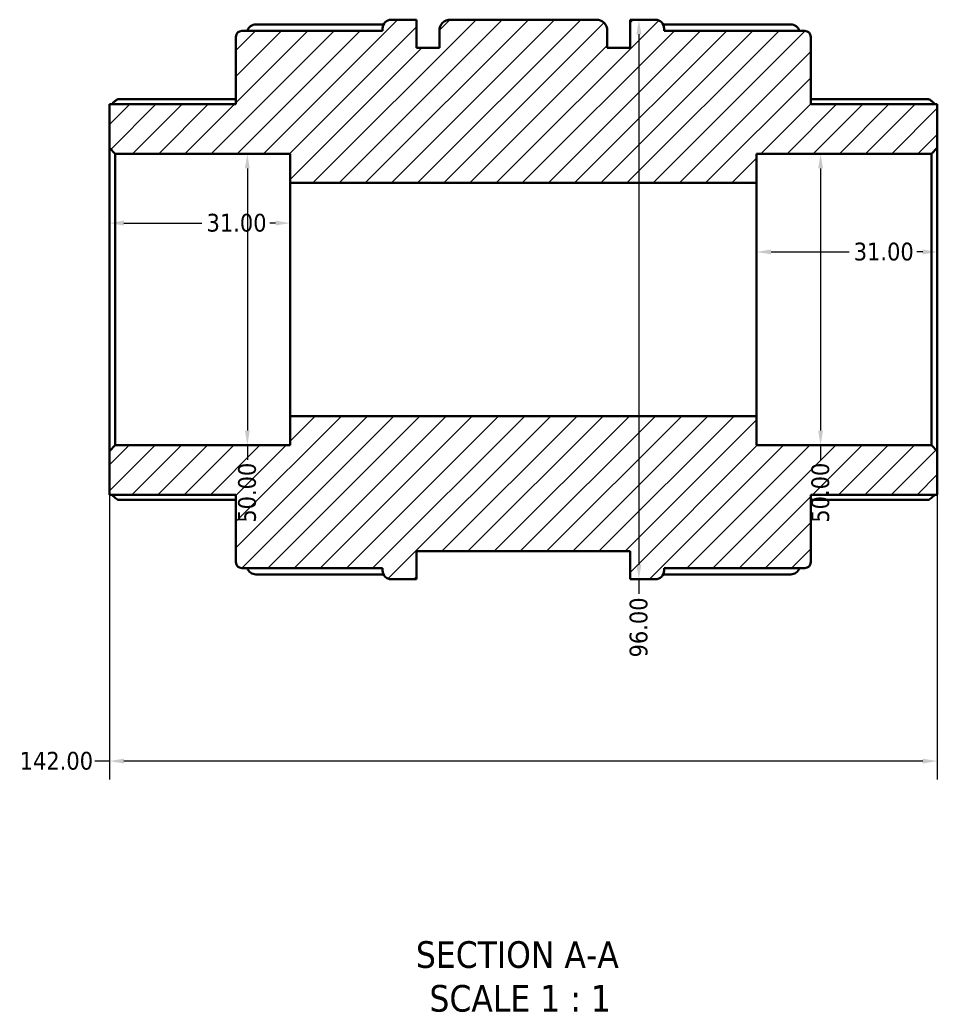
# Model space of a CAD drawing. Header units: millimetres. Extents: x 0 to 901, y -367 to 718.
# Tile 2 of 11: x 365 to 523, y -367 to -199. Entities that reach past the tile are written whole.
import ezdxf

# ---------------------------------------------------------------- set-up
doc = ezdxf.new("R2010")
doc.units = ezdxf.units.MM
for name, color, linetype, lineweight in [('Dimension (ANSI)', 7, 'Continuous', 25), ('Hatch (ANSI)', 7, 'Continuous', 18), ('Symbol (ANSI)', 7, 'Continuous', 25), ('Visible (ANSI)', 7, 'Continuous', 50)]:
    doc.layers.add(name, color=color, linetype=linetype, lineweight=lineweight)
doc.styles.add('Label Text (ANSI)', font='tahoma.ttf')
doc.styles.add('Note Text (ANSI)', font='tahoma.ttf')
doc.dimstyles.new('Default - mm (ANSI)', dxfattribs={"dimtxt": 3.048, "dimasz": 2.5, "dimexe": 3.175, "dimexo": 1.6002, "dimgap": 0.8, "dimtad": 0, "dimtoh": 1, "dimrnd": 1e-08, "dimzin": 4, "dimdsep": 46, "dimtxsty": 'Note Text (ANSI)', "dimcen": 0.09, "dimdle": 10, "dimclrd": 256, "dimclre": 256, "dimclrt": 256, "dimadec": 1, "dimazin": 1, "dimtfac": 1, "dimtofl": 0, "dimtmove": 0, "dimatfit": 3, "dimfxl": 1, "dimtolj": 1, "dimtzin": 4, "dimlwd": -1, "dimlwe": -1, "dimarcsym": 0})

# ---------------------------------------------------------------- blocks, each defined once
blk = doc.blocks.new('*D7')
at = {"layer": 'Defpoints', "color": 0, "transparency": 16777216}
for p in [(411.62, -233.46), (380.62, -246.57), (411.62, -246.57)]:
    blk.add_point(p, dxfattribs=at)
at = {"layer": 'Dimension (ANSI)', "transparency": 16777216}
for p, q in [((383.12, -233.46), (396.49, -233.46)), ((409.12, -233.46), (408.14, -233.46))]:
    blk.add_line(p, q, dxfattribs=at)
for points in [[(383.12, -233.04), (383.12, -233.88), (380.62, -233.46)], [(409.12, -233.04), (409.12, -233.88), (411.62, -233.46)]]:
    blk.add_solid(points, dxfattribs=at)
at = {"layer": 'Dimension (ANSI)', "transparency": 16777216, "insert": (397.29, -231.87), "char_height": 3.048, "attachment_point": 1, "style": 'Note Text (ANSI)'}
blk.add_mtext('\\A1;31.00', dxfattribs=at)
blk = doc.blocks.new('*D8')
at = {"layer": 'Defpoints', "color": 0, "transparency": 16777216}
for p in [(404.29, -221.57), (404.29, -271.57), (404.29, -271.57)]:
    blk.add_point(p, dxfattribs=at)
at = {"layer": 'Dimension (ANSI)', "transparency": 16777216}
for p, q in [((404.29, -224.07), (404.29, -269.07)), ((404.29, -271.57), (404.29, -274.07))]:
    blk.add_line(p, q, dxfattribs=at)
for points in [[(403.87, -224.07), (404.7, -224.07), (404.29, -221.57)], [(403.87, -269.07), (404.7, -269.07), (404.29, -271.57)]]:
    blk.add_solid(points, dxfattribs=at)
at = {"layer": 'Dimension (ANSI)', "transparency": 16777216, "insert": (402.7, -284.87), "char_height": 3.048, "attachment_point": 1, "rotation": 90, "style": 'Note Text (ANSI)'}
blk.add_mtext('\\A1;50.00', dxfattribs=at)
blk = doc.blocks.new('*D9')
at = {"layer": 'Defpoints', "color": 0, "transparency": 16777216}
for p in [(502.6, -221.57), (502.6, -271.57), (502.6, -271.57)]:
    blk.add_point(p, dxfattribs=at)
at = {"layer": 'Dimension (ANSI)', "transparency": 16777216}
for p, q in [((502.6, -224.07), (502.6, -269.07)), ((502.6, -271.57), (502.6, -274.07))]:
    blk.add_line(p, q, dxfattribs=at)
for points in [[(502.19, -224.07), (503.02, -224.07), (502.6, -221.57)], [(502.19, -269.07), (503.02, -269.07), (502.6, -271.57)]]:
    blk.add_solid(points, dxfattribs=at)
at = {"layer": 'Dimension (ANSI)', "transparency": 16777216, "insert": (501.02, -284.87), "char_height": 3.048, "attachment_point": 1, "rotation": 90, "style": 'Note Text (ANSI)'}
blk.add_mtext('\\A1;50.00', dxfattribs=at)
blk = doc.blocks.new('*D10')
at = {"layer": 'Defpoints', "color": 0, "transparency": 16777216}
for p in [(522.62, -238.41), (491.62, -246.57), (522.62, -246.57)]:
    blk.add_point(p, dxfattribs=at)
at = {"layer": 'Dimension (ANSI)', "transparency": 16777216}
for p, q in [((494.12, -238.41), (507.49, -238.41)), ((520.12, -238.41), (519.14, -238.41))]:
    blk.add_line(p, q, dxfattribs=at)
for points in [[(494.12, -237.99), (494.12, -238.83), (491.62, -238.41)], [(520.12, -237.99), (520.12, -238.83), (522.62, -238.41)]]:
    blk.add_solid(points, dxfattribs=at)
at = {"layer": 'Dimension (ANSI)', "transparency": 16777216, "insert": (508.29, -236.82), "char_height": 3.048, "attachment_point": 1, "style": 'Note Text (ANSI)'}
blk.add_mtext('\\A1;31.00', dxfattribs=at)
blk = doc.blocks.new('*D11')
at = {"layer": 'Defpoints', "color": 0, "transparency": 16777216}
for p in [(472.09, -198.57), (471.44, -294.57), (472.09, -294.57)]:
    blk.add_point(p, dxfattribs=at)
at = {"layer": 'Dimension (ANSI)', "transparency": 16777216}
for p, q in [((471.44, -201.07), (471.44, -292.07)), ((471.44, -294.57), (471.44, -297.07))]:
    blk.add_line(p, q, dxfattribs=at)
for points in [[(471.02, -201.07), (471.86, -201.07), (471.44, -198.57)], [(471.02, -292.07), (471.86, -292.07), (471.44, -294.57)]]:
    blk.add_solid(points, dxfattribs=at)
at = {"layer": 'Dimension (ANSI)', "transparency": 16777216, "insert": (469.85, -307.98), "char_height": 3.048, "attachment_point": 1, "rotation": 90, "style": 'Note Text (ANSI)'}
blk.add_mtext('\\A1;96.00', dxfattribs=at)
blk = doc.blocks.new('*D12')
at = {"layer": 'Defpoints', "color": 0, "transparency": 16777216}
for p in [(380.62, -272.57), (522.62, -272.57), (380.62, -325.77)]:
    blk.add_point(p, dxfattribs=at)
at = {"layer": 'Dimension (ANSI)', "transparency": 16777216}
for p, q in [((380.62, -274.17), (380.62, -328.94)), ((522.62, -274.17), (522.62, -328.94)), ((380.62, -325.77), (378.12, -325.77)), ((520.12, -325.77), (383.12, -325.77))]:
    blk.add_line(p, q, dxfattribs=at)
for points in [[(383.12, -325.35), (383.12, -326.18), (380.62, -325.77)], [(520.12, -325.35), (520.12, -326.18), (522.62, -325.77)]]:
    blk.add_solid(points, dxfattribs=at)
at = {"layer": 'Dimension (ANSI)', "transparency": 16777216, "insert": (365.24, -324.18), "char_height": 3.048, "attachment_point": 1, "style": 'Note Text (ANSI)'}
blk.add_mtext('\\A1;142.00', dxfattribs=at)

msp = doc.modelspace()

# ---------------------------------------------------------------- hatches: boundary and pattern name
at = {"layer": 'Hatch (ANSI)'}
h = msp.add_hatch(dxfattribs=at)
h.set_pattern_fill('ANSI31', color=256, scale=25.4, style=0)
h.set_pattern_definition([(45, (0, 0), (-2.245064, 2.245064), [])])
edge = h.paths.add_edge_path()
edge.add_ellipse((403.323, -291.647), major_axis=(-1, 0), ratio=1, start_angle=0, end_angle=90)
edge.add_line((403.323, -292.647), (427.493, -292.647))
edge.add_line((427.493, -292.647), (427.493, -293.067))
edge.add_ellipse((428.993, -293.067), major_axis=(-1.5, 0), ratio=1, start_angle=0, end_angle=90)
edge.add_line((428.993, -294.567), (433.323, -294.567))
edge.add_line((433.323, -294.567), (433.323, -289.767))
edge.add_line((433.323, -289.767), (469.923, -289.767))
edge.add_line((469.923, -289.767), (469.923, -294.567))
edge.add_line((469.923, -294.567), (474.253, -294.567))
edge.add_ellipse((474.253, -293.067), major_axis=(0, -1.5), ratio=1, start_angle=0, end_angle=90)
edge.add_line((475.753, -293.067), (475.753, -292.647))
edge.add_line((475.753, -292.647), (499.923, -292.647))
edge.add_ellipse((499.923, -291.647), major_axis=(0, -1), ratio=1, start_angle=0, end_angle=90)
edge.add_line((500.923, -291.647), (500.923, -280.067))
edge.add_line((500.923, -280.067), (522.623, -280.067))
edge.add_line((522.623, -280.067), (522.623, -272.567))
edge.add_line((522.623, -272.567), (521.623, -271.567))
edge.add_line((521.623, -271.567), (491.623, -271.567))
edge.add_line((491.623, -271.567), (491.623, -266.567))
edge.add_line((491.623, -266.567), (411.623, -266.567))
edge.add_line((411.623, -266.567), (411.623, -271.567))
edge.add_line((411.623, -271.567), (381.623, -271.567))
edge.add_line((381.623, -271.567), (380.623, -272.567))
edge.add_line((380.623, -272.567), (380.623, -280.067))
edge.add_line((380.623, -280.067), (402.323, -280.067))
edge.add_line((402.323, -280.067), (402.323, -291.647))
edge = h.paths.add_edge_path()
edge.add_ellipse((403.323, -201.487), major_axis=(0, 1), ratio=1, start_angle=0, end_angle=90)
edge.add_line((402.323, -201.487), (402.323, -213.067))
edge.add_line((402.323, -213.067), (380.623, -213.067))
edge.add_line((380.623, -213.067), (380.623, -220.567))
edge.add_line((380.623, -220.567), (381.623, -221.567))
edge.add_line((381.623, -221.567), (411.623, -221.567))
edge.add_line((411.623, -221.567), (411.623, -226.567))
edge.add_line((411.623, -226.567), (491.623, -226.567))
edge.add_line((491.623, -226.567), (491.623, -221.567))
edge.add_line((491.623, -221.567), (521.623, -221.567))
edge.add_line((521.623, -221.567), (522.623, -220.567))
edge.add_line((522.623, -220.567), (522.623, -213.067))
edge.add_line((522.623, -213.067), (500.923, -213.067))
edge.add_line((500.923, -213.067), (500.923, -201.487))
edge.add_ellipse((499.923, -201.487), major_axis=(1, 0), ratio=1, start_angle=0, end_angle=90)
edge.add_line((499.923, -200.487), (475.753, -200.487))
edge.add_line((475.753, -200.487), (475.753, -200.067))
edge.add_ellipse((474.253, -200.067), major_axis=(1.5, 0), ratio=1, start_angle=0, end_angle=90)
edge.add_line((474.253, -198.567), (469.923, -198.567))
edge.add_line((469.923, -198.567), (469.923, -203.367))
edge.add_line((469.923, -203.367), (466.023, -203.367))
edge.add_line((466.023, -203.367), (466.023, -200.487))
edge.add_ellipse((464.103, -200.487), major_axis=(1.92, 0), ratio=1, start_angle=0, end_angle=90)
edge.add_line((464.103, -198.567), (439.143, -198.567))
edge.add_ellipse((439.143, -200.487), major_axis=(0, 1.92), ratio=1, start_angle=0, end_angle=90)
edge.add_line((437.223, -200.487), (437.223, -203.367))
edge.add_line((437.223, -203.367), (433.323, -203.367))
edge.add_line((433.323, -203.367), (433.323, -198.567))
edge.add_line((433.323, -198.567), (428.993, -198.567))
edge.add_ellipse((428.993, -200.067), major_axis=(0, 1.5), ratio=1, start_angle=0, end_angle=90)
edge.add_line((427.493, -200.067), (427.493, -200.487))
edge.add_line((427.493, -200.487), (403.323, -200.487))

# ---------------------------------------------------------------- linework, layer by layer
at = {"layer": 'Visible (ANSI)'}
for p, q in [((433.323, -198.567), (428.993, -198.567)), ((433.323, -203.367), (433.323, -198.567)), ((464.103, -198.567), (439.143, -198.567)), ((474.253, -198.567), (469.923, -198.567)), ((469.923, -198.567), (469.923, -203.367)), ((427.493, -200.487), (403.323, -200.487)), ((405.743, -199.388), (427.656, -199.388)), ((427.493, -200.067), (427.493, -200.487)), ((437.223, -200.487), (437.223, -203.367)), ((466.023, -203.367), (466.023, -200.487)), ((475.591, -199.388), (497.503, -199.388)), ((475.753, -200.487), (475.753, -200.067)), ((499.923, -200.487), (475.753, -200.487)), ((402.323, -201.487), (402.323, -213.067)), ((500.923, -213.067), (500.923, -201.487)), ((437.223, -203.367), (433.323, -203.367)), ((469.923, -203.367), (466.023, -203.367)), ((382.096, -212.199), (402.323, -212.199)), ((500.923, -212.199), (521.15, -212.199)), ((402.323, -213.067), (380.623, -213.067)), ((380.623, -213.067), (380.623, -220.567)), ((522.623, -213.067), (500.923, -213.067)), ((522.623, -220.567), (522.623, -213.067)), ((380.623, -220.567), (381.623, -221.567)), ((380.623, -220.567), (380.623, -272.567)), ((521.623, -221.567), (522.623, -220.567)), ((522.623, -272.567), (522.623, -220.567)), ((381.623, -221.567), (411.623, -221.567)), ((381.623, -271.567), (381.623, -221.567)), ((411.623, -221.567), (411.623, -226.567)), ((491.623, -226.567), (491.623, -221.567)), ((491.623, -221.567), (521.623, -221.567)), ((521.623, -221.567), (521.623, -271.567)), ((411.623, -226.567), (491.623, -226.567)), ((411.623, -266.567), (411.623, -226.567)), ((491.623, -266.567), (491.623, -226.567)), ((491.623, -266.567), (411.623, -266.567)), ((411.623, -266.567), (411.623, -271.567)), ((491.623, -271.567), (491.623, -266.567)), ((381.623, -271.567), (380.623, -272.567)), ((411.623, -271.567), (381.623, -271.567)), ((521.623, -271.567), (491.623, -271.567)), ((522.623, -272.567), (521.623, -271.567)), ((380.623, -272.567), (380.623, -280.067)), ((522.623, -280.067), (522.623, -272.567)), ((380.623, -280.067), (402.323, -280.067)), ((402.323, -280.067), (402.323, -291.647)), ((500.923, -291.647), (500.923, -280.067)), ((500.923, -280.067), (522.623, -280.067)), ((402.323, -280.935), (382.096, -280.935)), ((521.15, -280.935), (500.923, -280.935)), ((433.323, -294.567), (433.323, -289.767)), ((433.323, -289.767), (469.923, -289.767)), ((469.923, -289.767), (469.923, -294.567)), ((403.323, -292.647), (427.493, -292.647)), ((427.656, -293.746), (405.743, -293.746)), ((427.493, -292.647), (427.493, -293.067)), ((497.503, -293.746), (475.591, -293.746)), ((475.753, -293.067), (475.753, -292.647)), ((475.753, -292.647), (499.923, -292.647)), ((428.993, -294.567), (433.323, -294.567)), ((469.923, -294.567), (474.253, -294.567))]:
    msp.add_line(p, q, dxfattribs=at)
for centre, radius, start, end in [((428.993, -200.067), 1.5, 90, 180), ((439.143, -200.487), 1.92, 90, 180), ((464.103, -200.487), 1.92, 0, 90), ((474.253, -200.067), 1.5, 0, 90), ((403.323, -201.487), 1, 90, 180), ((405.743, -200.888), 1.5, 90, 164.48956), ((497.503, -200.888), 1.5, 15.51044, 90), ((499.923, -201.487), 1, 0, 90), ((403.323, -291.647), 1, 180, 270), ((499.923, -291.647), 1, 270, 0), ((405.743, -292.246), 1.5, 195.51044, 270), ((428.993, -293.067), 1.5, 180, 270), ((474.253, -293.067), 1.5, 270, 0), ((497.503, -292.246), 1.5, 270, 344.48956)]:
    msp.add_arc(centre, radius, start, end, dxfattribs=at)
for points, knots in [([(382.096, -212.199), (382.094, -212.199), (382.093, -212.199), (382.069, -212.201), (382.037, -212.215), (381.915, -212.285), (381.799, -212.372), (381.528, -212.594), (381.349, -212.753), (381.111, -212.974), (381.062, -213.02), (381.012, -213.067)], [0.31195525, 0.31195525, 0.31195525, 0.31195525, 0.3147465, 0.3147465, 0.3466458, 0.3466458, 0.4104444, 0.4104444, 0.48806941, 0.48806941, 0.50816333, 0.50816333, 0.50816333, 0.50816333]), ([(522.235, -213.067), (522.185, -213.02), (522.135, -212.974), (521.897, -212.753), (521.718, -212.594), (521.448, -212.372), (521.331, -212.285), (521.209, -212.215), (521.177, -212.201), (521.154, -212.199), (521.152, -212.199), (521.15, -212.199)], [0.59214535, 0.59214535, 0.59214535, 0.59214535, 0.61223927, 0.61223927, 0.68986428, 0.68986428, 0.75366288, 0.75366288, 0.78556218, 0.78556218, 0.78835343, 0.78835343, 0.78835343, 0.78835343]), ([(381.012, -280.067), (381.062, -280.114), (381.111, -280.16), (381.349, -280.381), (381.528, -280.539), (381.799, -280.762), (381.915, -280.849), (382.037, -280.919), (382.069, -280.932), (382.093, -280.935), (382.094, -280.935), (382.096, -280.935)], [0.59214535, 0.59214535, 0.59214535, 0.59214535, 0.61223927, 0.61223927, 0.68986428, 0.68986428, 0.75366288, 0.75366288, 0.78556218, 0.78556218, 0.78835343, 0.78835343, 0.78835343, 0.78835343]), ([(521.15, -280.935), (521.152, -280.935), (521.154, -280.935), (521.177, -280.932), (521.209, -280.919), (521.331, -280.849), (521.448, -280.762), (521.718, -280.539), (521.897, -280.381), (522.135, -280.16), (522.185, -280.114), (522.235, -280.067)], [0.31195525, 0.31195525, 0.31195525, 0.31195525, 0.3147465, 0.3147465, 0.3466458, 0.3466458, 0.4104444, 0.4104444, 0.48806941, 0.48806941, 0.50816333, 0.50816333, 0.50816333, 0.50816333])]:
    msp.add_open_spline(points, degree=3, knots=knots, dxfattribs=at)

# ---------------------------------------------------------------- texts
at = {"layer": 'Symbol (ANSI)', "char_height": 4.572, "attachment_point": 7, "style": 'Label Text (ANSI)'}
for s, insert in [('SECTION A-A', (433.199, -361.332)), ('SCALE 1 : 1', (435.518, -368.844))]:
    msp.add_mtext(s, dxfattribs=dict(at, insert=insert))

# ---------------------------------------------------------------- dimensions: what is measured, and where the dimension line sits
at = {"layer": 'Dimension (ANSI)'}
for base, p1, p2, angle, override, picture, middle in [((471.439, -294.567), (472.088, -198.567), (472.088, -294.567), 90, {"dimtoh": 0, "dimdec": 2, "dimse1": 1, "dimse2": 1, "dimtp": 0, "dimtm": 0, "dimtdec": 2, "dimatfit": 2}, '*D11', (471.439, -302.925)), ((404.288, -271.567), (404.288, -221.567), (404.288, -271.567), 270, {"dimtoh": 0, "dimdec": 2, "dimse1": 1, "dimse2": 1, "dimtp": 0, "dimtm": 0, "dimtdec": 2, "dimatfit": 2}, '*D8', (404.288, -279.867)), ((502.605, -271.567), (502.605, -221.567), (502.605, -271.567), 270, {"dimtoh": 0, "dimdec": 2, "dimse1": 1, "dimse2": 1, "dimtp": 0, "dimtm": 0, "dimtdec": 2, "dimatfit": 2}, '*D9', (502.605, -279.867)), ((522.623, -238.411), (491.623, -246.567), (522.623, -246.567), 180, {"dimtoh": 0, "dimdec": 2, "dimse1": 1, "dimse2": 1, "dimtp": 0, "dimtm": 0, "dimtdec": 2, "dimatfit": 1}, '*D10', (513.314, -238.411)), ((380.623, -325.767), (522.623, -272.567), (380.623, -272.567), 180, {"dimtoh": 0, "dimdec": 2, "dimtp": 0, "dimtm": 0, "dimtdec": 2, "dimatfit": 2}, '*D12', (371.283, -325.767))]:
    dim = msp.add_linear_dim(base=base, p1=p1, p2=p2, angle=angle, dimstyle='Default - mm (ANSI)', override=override, dxfattribs=at)
    dim.commit()
    dim.dimension.update_dxf_attribs({"geometry": picture, "text_midpoint": middle, "dimtype": 160})
dim = msp.add_linear_dim(base=(411.623, -233.459), p1=(380.623, -246.567), p2=(411.623, -246.567), dimstyle='Default - mm (ANSI)', override={"dimtoh": 0, "dimdec": 2, "dimse1": 1, "dimse2": 1, "dimtp": 0, "dimtm": 0, "dimtdec": 2, "dimatfit": 1}, dxfattribs=at)
dim.commit()
dim.dimension.update_dxf_attribs({"geometry": '*D7', "text_midpoint": (402.314, -233.459), "dimtype": 160})

doc.saveas('drawing.dxf')
